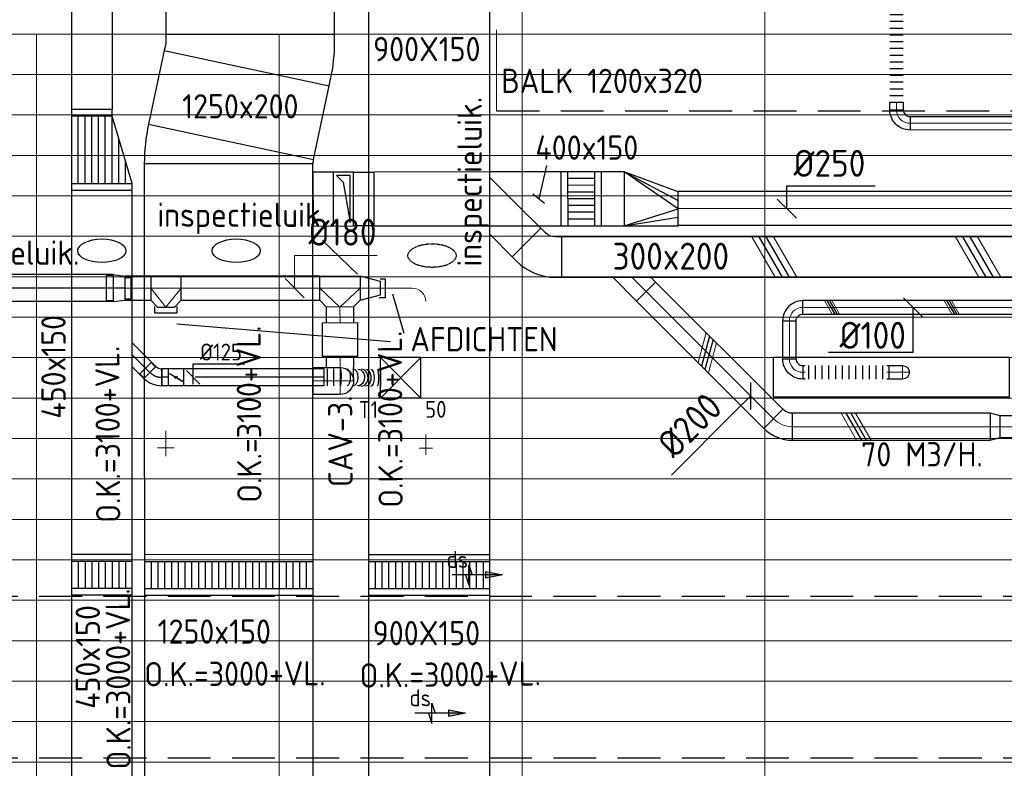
# Model space of a CAD drawing. Header units: millimetres. Extents: x -74135 to 19179, y 5032 to 51848.
# Tile 14 of 55: x -57580 to -50282, y 13602 to 19156. Entities that reach past the tile are written whole.
import ezdxf
from ezdxf.enums import TextEntityAlignment as Align

# ---------------------------------------------------------------- set-up
doc = ezdxf.new("R2010")
doc.units = ezdxf.units.MM
doc.header["$LTSCALE"] = 50
for name, pattern in [('CENTER2', [28.575, 19.05, -3.175, 3.175, -3.175]), ('HIDDEN', [9.525, 6.35, -3.175]), ('HIDDEN2', [0.1875, 0.125, -0.0625])]:
    doc.linetypes.add(name, pattern=pattern)
for name, color, linetype in [('4plfd', 254, 'Continuous'), ('61', 4, 'Continuous'), ('WL570---_RETOUR', 100, 'Continuous'), ('WL570---_RETOUR_HL', 1, 'Continuous'), ('WL570---_TOEVOER', 200, 'Continuous'), ('WL570---_TOEVOER_HL', 1, 'Continuous'), ('WL570---_TOEVOER_RST', 3, 'Continuous'), ('WL570---_TOEVOER_RST_HL', 1, 'Continuous'), ('WM570---_RETOUR', 2, 'Continuous'), ('WM570---_RETOUR_PR', 2, 'Continuous'), ('WM570---_TOEVOER', 2, 'Continuous'), ('WM570---_TOEVOER_PR', 2, 'Continuous'), ('WM570---_TOEVOER_RST_PR', 1, 'Continuous'), ('WT570---_TEKST', 2, 'Continuous')]:
    doc.layers.add(name, color=color, linetype=linetype)
for name, color, linetype, lineweight in [('WL570---_BESTAAND-HARTLIJN', 161, 'Continuous', 0), ('WL570---_BESTAAND-MAATVOERING', 161, 'Continuous', 0), ('WL570---_BESTAAND-RETOUR', 140, 'Continuous', 0), ('WL570---_BESTAAND-TOEVOER', 180, 'Continuous', 0), ('WL570---_DEMONTEREN', 10, 'Continuous', 0)]:
    doc.layers.add(name, color=color, linetype=linetype, lineweight=lineweight)
doc.layers.get('WL570---_DEMONTEREN').off()
doc.styles.add('BURO-025', font='ISO96.shx', dxfattribs={"height": 125})
doc.styles.add('ISO', font='ISO', dxfattribs={"height": 162})
doc.styles.add('LZ-MAATVOEREN', font='simplex')
doc.styles.add('MAATVOERING', font='ISO')

# ---------------------------------------------------------------- blocks, each defined once
blk = doc.blocks.new('KARO')
for p, q in [((1, 0.5), (0, 0.5)), ((0, -0.5), (1, -0.5))]:
    blk.add_line(p, q)
at = {"invisible_edges": 15}
blk.add_3dface([(0, 0.5), (0, -0.5), (1, -0.5), (1, 0.5)], dxfattribs=at)
at = {"layer": 'WL570---_BESTAAND-HARTLIJN'}
blk.add_line((0, 0), (1, 0), dxfattribs=at)
blk = doc.blocks.new('ORN_T_SP')
blk.add_lwpolyline([(-0.5, 0.5), (-0.5, -0.5), (0.5, -0.5), (0.5, 0.5)], close=True)
at = {"style": 'LZ-MAATVOEREN', "flags": 9}
for tag, p in [('ROS_TYPE', (0.6333, 0.6833)), ('ROS_M3H', (0.6333, 0.4833)), ('ROS_ZIJDE', (0.6333, 0.2833)), ('ROS_STAT', (0.6333, 0.0833))]:
    blk.add_attdef(tag, p, '', height=0.125, dxfattribs=at)
blk = doc.blocks.new('OBO10000090H')
blk.add_lwpolyline([(50, -100, 0.414214), (-100, 50), (-100, -50, -0.414214), (-50, -100)], format="xyb", close=True)
at = {"invisible_edges": 15}
for points in [[(-91.3, -50.8), (-74, 47.7), (-100, 50), (-100, -50)], [(-82.9, -53), (-48.7, 41), (-74, 47.7), (-91.3, -50.8)], [(-75, -56.7), (-25, 29.9), (-48.7, 41), (-82.9, -53)], [(-67.9, -61.7), (-3.6, 14.9), (-25, 29.9), (-75, -56.7)], [(-61.7, -67.9), (14.9, -3.6), (-3.6, 14.9), (-67.9, -61.7)], [(-56.7, -75), (29.9, -25), (14.9, -3.6), (-61.7, -67.9)], [(-53, -82.9), (41, -48.7), (29.9, -25), (-56.7, -75)], [(-50.8, -91.3), (47.7, -74), (41, -48.7), (-53, -82.9)], [(-50, -100), (50, -100), (47.7, -74), (-50.8, -91.3)]]:
    blk.add_3dface(points, dxfattribs=at)
at = {"layer": 'WL570---_BESTAAND-HARTLIJN'}
blk.add_arc((-100, -100), 100, 0, 90, dxfattribs=at)
blk = doc.blocks.new('OBO10000090L')
blk.add_lwpolyline([(50, 0, 0.414214), (-100, 150), (-100, 50, -0.414214), (-50, 0)], format="xyb", close=True)
at = {"invisible_edges": 15}
for points in [[(-91.3, 49.2), (-74, 147.7), (-100, 150), (-100, 50)], [(-82.9, 47), (-48.7, 141), (-74, 147.7), (-91.3, 49.2)], [(-75, 43.3), (-25, 129.9), (-48.7, 141), (-82.9, 47)], [(-67.9, 38.3), (-3.6, 114.9), (-25, 129.9), (-75, 43.3)], [(-61.7, 32.1), (14.9, 96.4), (-3.6, 114.9), (-67.9, 38.3)], [(-56.7, 25), (29.9, 75), (14.9, 96.4), (-61.7, 32.1)], [(-53, 17.1), (41, 51.3), (29.9, 75), (-56.7, 25)], [(-50.8, 8.7), (47.7, 26), (41, 51.3), (-53, 17.1)], [(-50, 0), (50, 0), (47.7, 26), (-50.8, 8.7)]]:
    blk.add_3dface(points, dxfattribs=at)
at = {"layer": 'WL570---_BESTAAND-HARTLIJN'}
blk.add_arc((-100, 0), 100, 0, 90, dxfattribs=at)
blk = doc.blocks.new('FLLINE100')
blk.add_line((0, -50), (0, 50))
blk = doc.blocks.new('OEX1000063300')
at = {"rotation": 180}
for p in [(50, 0), (100, 0), (150, 0), (200, 0), (250, 0), (300, 0), (350, 0), (400, 0), (450, 0), (500, 0), (550, 0), (600, 0)]:
    blk.add_blockref('FLLINE100', p, dxfattribs=at)
blk = doc.blocks.new('OSV2001600740G')
blk.add_lwpolyline([(0, -100), (74.6, -80), (74.6, 80), (0, 100)], close=True)
at = {"layer": 'WL570---_BESTAAND-HARTLIJN'}
blk.add_line((0, 0), (74.6, 0), dxfattribs=at)
blk = doc.blocks.new('OBO10000090ZE')
blk.add_lwpolyline([(-50, 0), (50, 0), (50, 100, 1), (-50, 100)], format="xyb", close=True)
at = {"layer": 'WL570---_BESTAAND-HARTLIJN'}
for points in [[(0, 0), (0, 150)], [(-50, 100), (50, 100)]]:
    blk.add_lwpolyline(points, dxfattribs=at)
blk = doc.blocks.new('KARH')
for p, q in [((1, 0.5), (0, 0.5)), ((0, -0.5), (1, -0.5))]:
    blk.add_line(p, q)
at = {"invisible_edges": 15}
blk.add_3dface([(0, 0.5), (0, -0.5), (1, -0.5), (1, 0.5)], dxfattribs=at)
blk = doc.blocks.new('VBO30020000050451-100R')
blk.add_lwpolyline([(-41.4, -262.1), (258.6, -262.1), (258.6, -212.1, 0.198912), (141.4, 70.7), (106.1, 106.1), (-106.1, -106.1), (-70.7, -141.4, -0.198912), (-41.4, -212.1)], format="xyb", close=True)
blk = doc.blocks.new('*X150')
at = {"color": 0}
for p, q in [((50, 400), (550, 400)), ((50, 300), (550, 300)), ((50, 200), (550, 200)), ((50, 100), (383.3, 100))]:
    blk.add_line(p, q, dxfattribs=at)
blk = doc.blocks.new('*X151')
at = {"color": 0}
for p, q in [((50, 350), (550, 350)), ((50, 250), (550, 250)), ((50, 150), (550, 150)), ((50, 50), (216.7, 50))]:
    blk.add_line(p, q, dxfattribs=at)
blk = doc.blocks.new('VTR45015030020015-0')
at = {"layer": 'WL570---_TOEVOER'}
for p, q in [((50, 225), (0, 225)), ((0, 225), (0, -225)), ((600, 225), (550, 225)), ((600, -75), (600, 225)), ((550, -75), (600, -75)), ((0, -225), (50, -225))]:
    blk.add_line(p, q, dxfattribs=at)
blk.add_lwpolyline([(50, -225), (550, -75), (550, 225), (50, 225)], close=True, dxfattribs=at)
for name in ['*X150', '*X151']:
    blk.add_blockref(name, (0, -225), dxfattribs=at)
blk = doc.blocks.new('VBO125020000050121-100')
blk.add_lwpolyline([(-625, -126.7), (625, -126.7), (625, -76.7, 0.052408), (595.5, 203.9), (585.1, 252.8), (-637.6, -7), (-627.2, -56, -0.052408), (-625, -76.7)], format="xyb", close=True)
blk = doc.blocks.new('VPB1250200125015000167')
for p, q in [((-594, 211.1), (628.3, -50.6)), ((628.3, -50.6), (628.3, -50.6)), ((625, -82), (-625, -82.1)), ((-625, -82.1), (-625, -82.1))]:
    blk.add_line(p, q)
for radius in [1400, 150]:
    blk.add_arc((775, -82), radius, 167.91533, 180.00411)
blk = doc.blocks.new('OEX10000100000')
at = {"rotation": 90}
for p in [(0, -50), (0, -100), (0, -150), (0, -200), (0, -250), (0, -300), (0, -350), (0, -400), (0, -450), (0, -500), (0, -550), (0, -600), (0, -650), (0, -700), (0, -750), (0, -800), (0, -850), (0, -900), (0, -950), (0, -1000)]:
    blk.add_blockref('FLLINE100', p, dxfattribs=at)
blk = doc.blocks.new('VRO40015000250400-75R')
at = {"layer": 'WL570---_RETOUR'}
for p, q in [((-400, 275), (0, 62.5)), ((-400, -125), (0, -62.5))]:
    blk.add_line(p, q, dxfattribs=at)
blk.add_lwpolyline([(-400, 275), (-400, -125), (0, -125), (0, 125)], close=True, dxfattribs=at)
blk.add_lwpolyline([(-400, -125), (-400, -125), (0, 0), (-400, 275)], dxfattribs=at)
blk = doc.blocks.new('VSP40015040015020-1')
at = {"layer": 'WL570---_RETOUR'}
for p, q in [((50, -200), (50, 200)), ((50, 150), (250, 150)), ((250, -200), (250, 200)), ((50, 100), (250, 100)), ((50, 50), (250, 50)), ((50, 0), (250, 0)), ((50, -50), (250, -50)), ((50, -100), (250, -100)), ((50, -150), (250, -150))]:
    blk.add_line(p, q, dxfattribs=at)
blk.add_lwpolyline([(0, -200), (300, -200), (300, 200), (0, 200)], close=True, dxfattribs=at)
blk = doc.blocks.new('VBO40015000050901-100Z')
at = {"layer": 'WL570---_RETOUR'}
for p, q in [((175, 275), (-175, 275)), ((-175, 275), (-175, 175)), ((-175, 175), (-125, 225)), ((-125, 225), (175, 275)), ((-200, 150), (200, 150))]:
    blk.add_line(p, q, dxfattribs=at)
blk.add_lwpolyline([(-200, 0), (200, 0), (200, 300), (-200, 300)], close=True, dxfattribs=at)
blk = doc.blocks.new('VBO40015000050901-0')
blk.add_lwpolyline([(74.8, 200.1), (224.8, 200.2), (225.2, -199.8), (75.2, -199.9)])
blk = doc.blocks.new('MVLINE')
blk.add_line((35.4, -35.4), (-35.4, 35.4))
blk = doc.blocks.new('OAF20000045L')
blk.add_line((-191.4, 0), (191.4, 0))
blk.add_lwpolyline([(-141.4, 0), (-176.8, 35.4), (-35.4, 176.8), (141.4, 0)])
at = {"layer": 'WL570---_BESTAAND-HARTLIJN'}
blk.add_line((-106.1, 106.1), (0, 0), dxfattribs=at)
blk = doc.blocks.new('OBO20000045H')
blk.add_lwpolyline([(100, -82.8, 0.198912), (12.1, 129.3), (-129.3, -12.1, -0.198912), (-100, -82.8)], format="xyb", close=True)
at = {"invisible_edges": 15}
for points in [[(-123.4, -18.6), (29.8, 110), (12.1, 129.3), (-129.3, -12.1)], [(-118.1, -25.5), (45.7, 89.2), (29.8, 110), (-123.4, -18.6)], [(-113.4, -32.8), (59.8, 67.2), (45.7, 89.2), (-118.1, -25.5)], [(-109.4, -40.6), (71.9, 43.9), (59.8, 67.2), (-113.4, -32.8)], [(-106, -48.6), (81.9, 19.8), (71.9, 43.9), (-109.4, -40.6)], [(-103.4, -57), (89.8, -5.2), (81.9, 19.8), (-106, -48.6)], [(-101.5, -65.5), (95.4, -30.7), (89.8, -5.2), (-103.4, -57)], [(-100.4, -74.1), (98.9, -56.7), (95.4, -30.7), (-101.5, -65.5)], [(-100, -82.8), (100, -82.8), (98.9, -56.7), (-100.4, -74.1)]]:
    blk.add_3dface(points, dxfattribs=at)
at = {"layer": 'WL570---_BESTAAND-HARTLIJN'}
blk.add_arc((-200, -82.8), 200, 0, 45, dxfattribs=at)
blk = doc.blocks.new('VSP12501501250150-0')
at = {"layer": 'WL570---_RETOUR'}
for p, q in [((50, -625), (50, 625)), ((250, -625), (250, 625)), ((50, 575), (250, 575)), ((50, 525), (250, 525)), ((50, 475), (250, 475)), ((50, 425), (250, 425)), ((50, 375), (250, 375)), ((50, 325), (250, 325)), ((50, 275), (250, 275)), ((50, 225), (250, 225)), ((50, 175), (250, 175)), ((50, 125), (250, 125)), ((50, 75), (250, 75)), ((50, 25), (250, 25)), ((50, -25), (250, -25)), ((50, -75), (250, -75)), ((50, -125), (250, -125)), ((50, -175), (250, -175)), ((50, -225), (250, -225)), ((50, -275), (250, -275)), ((50, -325), (250, -325)), ((50, -375), (250, -375)), ((50, -425), (250, -425)), ((50, -475), (250, -475)), ((50, -525), (250, -525)), ((50, -575), (250, -575))]:
    blk.add_line(p, q, dxfattribs=at)
blk.add_lwpolyline([(0, -625), (300, -625), (300, 625), (0, 625)], close=True, dxfattribs=at)
blk = doc.blocks.new('VSP45015045015012-0')
at = {"layer": 'WL570---_TOEVOER'}
for p, q in [((50, -225), (50, 225)), ((250, -225), (250, 225)), ((50, 175), (250, 175)), ((50, 125), (250, 125)), ((50, 75), (250, 75)), ((50, 25), (250, 25)), ((50, -25), (250, -25)), ((50, -75), (250, -75)), ((50, -125), (250, -125)), ((50, -175), (250, -175))]:
    blk.add_line(p, q, dxfattribs=at)
blk.add_lwpolyline([(0, -225), (300, -225), (300, 225), (0, 225)], close=True, dxfattribs=at)
blk = doc.blocks.new('OSV18012501020G')
blk.add_lwpolyline([(0, -90), (102.6, -62.5), (102.6, 62.5), (0, 90)], close=True)
at = {"layer": 'WL570---_BESTAAND-HARTLIJN'}
blk.add_line((0, 0), (102.6, 0), dxfattribs=at)
blk = doc.blocks.new('OTS18018012500H')
blk.add_lwpolyline([(-112.5, -90), (112.5, -90), (112.5, 90), (62.5, 140), (-62.5, 140), (-112.5, 90)], close=True)
at = {"layer": 'WL570---_BESTAAND-HARTLIJN'}
blk.add_line((-112.5, 0), (112.5, 0), dxfattribs=at)
at = {"layer": 'WL570---_BESTAAND-RETOUR'}
blk.add_lwpolyline([(-112.5, 0), (0, 140), (112.5, 0)], dxfattribs=at)
blk = doc.blocks.new('VSP90015090015012-1')
at = {"layer": 'WL570---_TOEVOER'}
for p, q in [((50, -450), (50, 450)), ((250, -450), (250, 450)), ((50, 400), (250, 400)), ((50, 350), (250, 350)), ((50, 300), (250, 300)), ((50, 250), (250, 250)), ((50, 200), (250, 200)), ((50, 150), (250, 150)), ((50, 100), (250, 100)), ((50, 50), (250, 50)), ((50, 0), (250, 0)), ((50, -50), (250, -50)), ((50, -100), (250, -100)), ((50, -150), (250, -150)), ((50, -200), (250, -200)), ((50, -250), (250, -250)), ((50, -300), (250, -300)), ((50, -350), (250, -350)), ((50, -400), (250, -400))]:
    blk.add_line(p, q, dxfattribs=at)
blk.add_lwpolyline([(0, -450), (300, -450), (300, 450), (0, 450)], close=True, dxfattribs=at)
blk = doc.blocks.new('OBO10000090ZH')
blk.add_lwpolyline([(-50, -100), (50, -100), (50, 0, 1), (-50, 0)], format="xyb", close=True)
at = {"layer": 'WL570---_BESTAAND-HARTLIJN'}
for points in [[(-50, 0), (50, 0)], [(0, -100), (0, 50)]]:
    blk.add_lwpolyline(points, dxfattribs=at)
blk = doc.blocks.new('OSV18010001490G')
blk.add_lwpolyline([(0, -90), (149.3, -50), (149.3, 50), (0, 90)], close=True)
at = {"layer": 'WL570---_BESTAAND-HARTLIJN'}
blk.add_line((0, 0), (149.3, 0), dxfattribs=at)
blk = doc.blocks.new('OTS18018020000T')
blk.add_lwpolyline([(-150, -230), (150, -230), (150, -50), (100, 0), (-100, 0), (-150, -50)], close=True)
at = {"layer": 'WL570---_BESTAAND-HARTLIJN'}
blk.add_line((-150, -140), (150, -140), dxfattribs=at)
at = {"layer": 'WL570---_BESTAAND-RETOUR'}
blk.add_lwpolyline([(-150, -140), (0, 0), (150, -140)], dxfattribs=at)
blk = doc.blocks.new('OBO20000090ZE')
blk.add_lwpolyline([(-100, 0), (100, 0), (100, 200, 1), (-100, 200)], format="xyb", close=True)
at = {"layer": 'WL570---_BESTAAND-HARTLIJN'}
for points in [[(0, 0), (0, 300)], [(-100, 200), (100, 200)]]:
    blk.add_lwpolyline(points, dxfattribs=at)
blk = doc.blocks.new('OBO12500090ZE')
blk.add_lwpolyline([(-62.5, 0), (62.5, 0), (62.5, 125, 1), (-62.5, 125)], format="xyb", close=True)
at = {"layer": 'WL570---_BESTAAND-HARTLIJN'}
for points in [[(0, 0), (0, 187.5)], [(-62.5, 125), (62.5, 125)]]:
    blk.add_lwpolyline(points, dxfattribs=at)
blk = doc.blocks.new('UISO')
for p, q in [((0, 0.18), (1, 0.757)), ((0, 0), (1, 0.577))]:
    blk.add_line(p, q)
at = {"layer": 'WL570---_BESTAAND-TOEVOER'}
for p, q in [((0, 0.36), (1, 0.937)), ((0, -0.18), (1, 0.397))]:
    blk.add_line(p, q, dxfattribs=at)
blk = doc.blocks.new('Groep-46')
at = {"color": 8, "linetype": 'Continuous', "lineweight": 13}
for p, q in [((-73154.9, 18699.1), (-22154.9, 18699.1)), ((-73154.9, 18699.1), (-22154.9, 18699.1)), ((-73154.9, 18399.1), (-22154.9, 18399.1)), ((-73154.9, 18099.1), (-45944.9, 18099.1)), ((-73154.9, 17799.1), (-45944.9, 17799.1)), ((-73154.9, 17499.1), (-45944.9, 17499.1)), ((-45944.9, 17199.1), (-73154.9, 17199.1)), ((-73154.9, 16899.1), (-45944.9, 16899.1)), ((-45944.9, 16599.1), (-73154.9, 16599.1)), ((-45944.9, 16299.1), (-73154.9, 16299.1)), ((-45944.9, 15999.1), (-73154.9, 15999.1)), ((-45944.9, 15699.1), (-73154.9, 15699.1)), ((-22154.9, 15399.1), (-73154.9, 15399.1)), ((-73154.9, 15099.1), (-22154.9, 15099.1)), ((-22154.9, 14799.1), (-73154.9, 14799.1)), ((-22154.9, 14499.1), (-73154.9, 14499.1)), ((-22154.9, 14199.1), (-73154.9, 14199.1)), ((-22154.9, 13899.1), (-73154.9, 13899.1)), ((-22154.9, 13599.1), (-73154.9, 13599.1)), ((-73154.9, 13299.1), (-22154.9, 13299.1))]:
    blk.add_line(p, q, dxfattribs=at)
blk = doc.blocks.new('Groep-53')
at = {"color": 8, "linetype": 'Continuous', "lineweight": 13}
for p, q in [((-54854.9, 19149.1), (-54854.9, 7003.9)), ((-53054.9, 18999.1), (-53054.9, 6825.7)), ((-65604.9, 18699.1), (-54904.7, 18699.1)), ((-58454.9, 18699.1), (-58454.9, 7516)), ((-56654.9, 18699.1), (-56654.9, 7233.8))]:
    blk.add_line(p, q, dxfattribs=at)
at = {"color": 8}
blk.add_blockref('Groep-46', (0, 0), dxfattribs=at)
blk = doc.blocks.new('Block plafond 4e verd')
at = {"layer": '4plfd'}
blk.add_blockref('Groep-53', (73304.912, -19149.14), dxfattribs=at)
blk = doc.blocks.new('*U506')
at = {"color": 0, "ltscale": 10}
for p, q in [((0, 62.5, -2700), (0, -62.5, -2700)), ((24.2, 62.5, -2700), (24.2, -62.5, -2700)), ((72.6, 62.5, -2700), (72.6, -62.5, -2700)), ((420.1, 58.8, -2700), (420.1, -66.2, -2700)), ((275.3, -64.8, -2700), (276, -64.8, -2700))]:
    blk.add_line(p, q, dxfattribs=at)
for centre, major_axis, ratio, start_param, end_param in [((122.4, 0, -2700), (-0.2, -62.5), 0.136729, 6.282838, 9.42443), ((215.7, -0.7, -2700), (-1, -62.5), 0.634178, 6.280538, 9.42213), ((277.3, -2.3, -2700), (1.7, 62.5), 0.821635, 3.147905, 6.276873), ((350.6, -3.4, -2700), (0.5, 62.5), 0.400146, 3.142782, 6.284374)]:
    blk.add_ellipse(centre, major_axis=major_axis, ratio=ratio, start_param=start_param, end_param=end_param, dxfattribs=at)
at = {"color": 0, "ltscale": 10, "extrusion": (0, 0, -1)}
for centre, major_axis, ratio, start_param, end_param in [((171.8, -0.3, -2700), (0.5, 62.5), 0.400146, 6.281996, 9.423589), ((250.8, -1.4, -2700), (1.7, 62.5), 0.821635, 6.276873, 9.418466), ((309.9, -3, -2700), (-1, -62.5), 0.634178, 3.14424, 6.285833), ((396.4, -3.7, -2700), (-0.2, -62.5), 0.136729, 3.14194, 6.283533)]:
    blk.add_ellipse(centre, major_axis=major_axis, ratio=ratio, start_param=start_param, end_param=end_param, dxfattribs=at)
at = {"layer": 'WM570---_TOEVOER_PR', "color": 2, "style": 'BURO-025'}
blk.add_attdef('POSNR', text='', height=125, dxfattribs=at).set_placement((0, 0), align=Align.MIDDLE)
blk = doc.blocks.new('*U507')
at = {"color": 0, "ltscale": 10}
for p, q in [((150, 150, -2500), (-150, 150, -2500)), ((-150, -150, -2500), (-150, 150, -2500)), ((150, -150, -2500), (-150, 150, -2500)), ((-150, -150, -2500), (150, 150, -2500)), ((150, -150, -2500), (150, 150, -2500)), ((150, -150, -2500), (-150, -150, -2500))]:
    blk.add_line(p, q, dxfattribs=at)
at = {"layer": 'WL570---_TOEVOER_RST_HL', "linetype": 'CENTER2'}
blk.add_circle((0, 0, -2500), 0.075, dxfattribs=at)
at = {"layer": 'WL570---_TOEVOER_RST', "color": 2, "style": 'BURO-025'}
for tag in ['MC', 'Q']:
    blk.add_attdef(tag, text='', height=125, dxfattribs=at).set_placement((0, 0), align=Align.MIDDLE)
at = {"layer": 'WM570---_TOEVOER_RST_PR', "color": 2, "style": 'BURO-025'}
blk.add_attdef('POSNR', text='', height=125, dxfattribs=at).set_placement((0, 0), align=Align.MIDDLE)
blk = doc.blocks.new('*U513')
at = {"color": 0, "ltscale": 10}
for p, q in [((-51.8, -62.5, -2700), (-51.8, 62.5, -2700)), ((80.8, 7.6, -2700), (-7.6, -80.8, -2700)), ((78.6, 5.4, -2700), (-5.4, -78.6, -2700)), ((78.6, 5.4, -2700), (109.9, -26, -2700)), ((109.9, -26, -2700), (26, -109.9, -2700)), ((-5.4, -78.6, -2700), (26, -109.9, -2700))]:
    blk.add_line(p, q, dxfattribs=at)
for radius in [187.6, 62.6]:
    blk.add_arc((-51.8, -125.1, -2700), radius, 45, 90, dxfattribs=at)
at = {"layer": 'WL570---_TOEVOER_HL', "linetype": 'CENTER2'}
blk.add_arc((-51.8, -125.1, -2700), 125.1, 45, 90, dxfattribs=at)
at = {"layer": 'WM570---_TOEVOER_PR', "color": 2, "style": 'BURO-025'}
blk.add_attdef('POSNR', text='', height=125, dxfattribs=at).set_placement((0, 0), align=Align.MIDDLE)
blk = doc.blocks.new('*U514')
at = {"color": 0, "ltscale": 10}
for p, q in [((0, 62.5, -2700), (1038.3, 62.5, -2700)), ((0, -62.5, -2700), (0, 62.5, -2700)), ((0, -62.5, -2700), (1038.3, -62.5, -2700))]:
    blk.add_line(p, q, dxfattribs=at)
at = {"layer": 'WL570---_TOEVOER_HL', "linetype": 'CENTER2'}
blk.add_line((0, 0, -2700), (1038.3, 0, -2700), dxfattribs=at)
at = {"layer": 'WM570---_TOEVOER_PR', "color": 2, "style": 'BURO-025'}
blk.add_attdef('POSNR', text='', height=125, dxfattribs=at).set_placement((0, 0), align=Align.MIDDLE)
blk = doc.blocks.new('*U515')
at = {"ltscale": 10}
for p, q in [((-56.4, 62.5, -2700), (56.5, 62.5, -2700)), ((-56.4, -62.5, -2700), (-56.4, 62.5, -2700)), ((-49.4, 27.3, -2700), (-48.4, 29.1, -2700)), ((48.4, -29.1, -2700), (-49.4, 27.3, -2700)), ((49.4, -27.3, -2700), (-48.4, 29.1, -2700)), ((56.5, 62.5, -2700), (56.5, -62.5, -2700)), ((-56.4, -62.5, -2700), (56.5, -62.5, -2700)), ((48.4, -29.1, -2700), (49.4, -27.3, -2700))]:
    blk.add_line(p, q, dxfattribs=at)
blk.add_circle((0, 0, -2700), 9.41, dxfattribs=at)
at = {"layer": 'WL570---_TOEVOER', "color": 2, "style": 'BURO-025'}
blk.add_attdef('I', text='', height=125, dxfattribs=at).set_placement((0, 0), align=Align.MIDDLE)
at = {"layer": 'WM570---_TOEVOER_PR', "color": 2, "style": 'BURO-025'}
blk.add_attdef('POSNR', text='', height=125, dxfattribs=at).set_placement((0, 0), align=Align.MIDDLE)
blk = doc.blocks.new('*U516')
at = {"color": 0, "ltscale": 10}
for p, q in [((0, 62.5, -2700), (49.7, 62.5, -2700)), ((49.7, 62.5, -2700), (49.7, -62.5, -2700)), ((0, -62.5, -2700), (49.7, -62.5, -2700))]:
    blk.add_line(p, q, dxfattribs=at)
at = {"layer": 'WL570---_TOEVOER_HL', "linetype": 'CENTER2'}
blk.add_line((0, 0, -2700), (49.7, 0, -2700), dxfattribs=at)
at = {"layer": 'WM570---_TOEVOER_PR', "color": 2, "style": 'BURO-025'}
blk.add_attdef('POSNR', text='', height=125, dxfattribs=at).set_placement((0, 0), align=Align.MIDDLE)
blk = doc.blocks.new('*U557')
at = {"layer": 'WM570---_TOEVOER', "color": 0, "ltscale": 10}
for p, q in [((0, 99.9), (380.4, 99.9)), ((0, -50), (0, 99.9)), ((50, -50), (-50, 50))]:
    blk.add_line(p, q, dxfattribs=at)
at = {"layer": 'WM570---_TOEVOER', "color": 0, "style": 'BURO-025'}
blk.add_text('%%c125', height=125, dxfattribs=at).set_placement((50, 124.9))
blk = doc.blocks.new('LU-PIJL6')
at = {"color": 0, "linetype": 'Continuous'}
for p, q in [((-5, -1.5), (-5, 1.5)), ((-5, 1.5), (-4.5, 0)), ((0, 0), (-7.5, 0)), ((-5.5, 0), (-5, -1.5)), ((-2.5, -0.5), (-2.5, 0.5)), ((-2.5, 0.5), (0, 0)), ((0, 0), (-2.5, -0.5))]:
    blk.add_line(p, q, dxfattribs=at)
blk.add_solid([(-2.5, 0.5), (-2.5, -0.5), (0, 0)], dxfattribs=at)
blk = doc.blocks.new('*U621')
at = {"color": 0, "ltscale": 10}
for p, q in [((0, 100, -2700), (3377.6, 100, -2700)), ((0, -100, -2700), (0, 100, -2700)), ((3377.6, 100, -2700), (3377.6, -100, -2700)), ((0, -100, -2700), (3377.6, -100, -2700))]:
    blk.add_line(p, q, dxfattribs=at)
at = {"layer": 'WL570---_RETOUR_HL', "linetype": 'CENTER2'}
blk.add_line((0, 0, -2700), (3377.6, 0, -2700), dxfattribs=at)
at = {"layer": 'WM570---_RETOUR_PR', "color": 2, "style": 'BURO-025'}
blk.add_attdef('POSNR', text='', height=125, dxfattribs=at).set_placement((0, 0), align=Align.MIDDLE)

msp = doc.modelspace()

# ---------------------------------------------------------------- linework, layer by layer
at = {"color": 2, "linetype": 'HIDDEN'}
for p, q in [((-54045.6, 18480.2), (-22045.8, 18480.2)), ((-71245.8, 14880.2), (-22045.8, 14880.2)), ((-71245.8, 13680.2), (-22045.8, 13680.2))]:
    msp.add_line(p, q, dxfattribs=at)
for p, q in [((-53676.4, 18073.4), (-53732.7, 17827.3)), ((-53689, 17792.9), (-53776.3, 17861.8))]:
    msp.add_line(p, q)
at = {"color": 0, "ltscale": 10}
for p, q in [((-56936.3, 17069.1), (-56936.3, 17259.1)), ((-56754.9, 17244.1), (-56754.9, 17084.1)), ((-56571.3, 16583.4), (-56659.7, 16495))]:
    msp.add_line(p, q, dxfattribs=at)
at = {"linetype": 'HIDDEN2'}
msp.add_ellipse((-54524, 17405.6), major_axis=(178.4, 0), ratio=0.489711, dxfattribs=at)
at = {"layer": 'WL570---_BESTAAND-MAATVOERING'}
msp.add_line((-54045.6, 19080.2), (-54045.6, 18480.2), dxfattribs=at)
msp.add_lwpolyline([(-55542.1, 17163.8), (-55542.1, 17406.3), (-54930.2, 17406.3)], dxfattribs=at)
at = {"layer": 'WL570---_BESTAAND-TOEVOER'}
msp.add_line((-55336.1, 17516.8), (-55076.1, 17266.8), dxfattribs=at)
at = {"layer": 'WL570---_RETOUR'}
for p, q in [((-53734.7, 18026.5), (-54095.6, 18026.1)), ((-56886.8, 17259.1), (-56936.3, 17259.1)), ((-56936.3, 17069.1), (-56936.3, 17259.1)), ((-56886.8, 17264.1), (-56801.6, 17254.1)), ((-56886.8, 17264.1), (-56886.8, 17064.1)), ((-56801.6, 17254.1), (-56801.6, 17074.1)), ((-56801.6, 17244.1), (-56754.9, 17244.1)), ((-56754.9, 17244.1), (-56754.9, 17084.1)), ((-56801.6, 17084.1), (-56754.9, 17084.1)), ((-56886.8, 17069.1), (-56936.3, 17069.1)), ((-56886.8, 17064.1), (-56801.6, 17074.1)), ((-55105, 16476), (-55105, 16576))]:
    msp.add_line(p, q, dxfattribs=at)
at = {"layer": 'WL570---_RETOUR', "transparency": 33554687}
for p, q in [((-54908.2, 17233.9), (-54871.2, 17233.9)), ((-54871.2, 17233.9), (-54871.2, 17091.5)), ((-54871.2, 17091.5), (-54915, 17091.5)), ((-56581.5, 17028.7), (-56581.5, 16981.7)), ((-56413.1, 16981.7), (-56413.1, 17027.9)), ((-56581.5, 16981.7), (-56413.1, 16981.7))]:
    msp.add_line(p, q, dxfattribs=at)
at = {"layer": 'WL570---_RETOUR'}
msp.add_lwpolyline([(-55335.2, 16657.6), (-55335.7, 16907.6), (-55075.7, 16908.1), (-55075.2, 16658.1)], close=True, dxfattribs=at)
msp.add_ellipse((-55975, 17441.3), major_axis=(178.4, 0), ratio=0.489711, dxfattribs=at)
at = {"layer": 'WL570---_RETOUR_HL', "linetype": 'CENTER2'}
msp.add_line((-56801.6, 17164.1), (-56886.8, 17164.1), dxfattribs=at)
for centre in [(-56886.8, 17164.1), (-56801.6, 17164.1)]:
    msp.add_circle(centre, 0.075, dxfattribs=at)
at = {"layer": 'WL570---_TOEVOER'}
for p, q in [((-57195.6, 22055.2), (-57195.6, 18489.9)), ((-56895.6, 22055.2), (-56895.6, 18489.9)), ((-53879.3, 17770.7), (-54096.9, 17988.3))]:
    msp.add_line(p, q, dxfattribs=at)
at = {"layer": 'WL570---_TOEVOER', "ltscale": 10}
for p, q in [((-56571.3, 16583.4), (-56745.6, 16757.6)), ((-56659.7, 16495), (-56745.6, 16580.9))]:
    msp.add_line(p, q, dxfattribs=at)
at = {"layer": 'WL570---_TOEVOER'}
msp.add_ellipse((-56970.6, 17441.3), major_axis=(178.4, 0), ratio=0.489711, dxfattribs=at)
at = {"layer": 'WL570---_TOEVOER_HL', "linetype": 'CENTER2'}
msp.add_line((-56615.5, 16539.2), (-56745.6, 16669.3), dxfattribs=at)
at = {"layer": 'WM570---_RETOUR', "transparency": 33554687}
for p, q in [((-54816.7, 17122.8), (-54731.7, 16829.5)), ((-56415.8, 16899), (-54832.1, 16767.7))]:
    msp.add_line(p, q, dxfattribs=at)
at = {"layer": 'WM570---_TOEVOER'}
for points in [[(-51893.9, 17753.1), (-51894.1, 17923), (-51239.3, 17923.5)], [(-50959.6, 17021.5), (-50959.6, 16685.7), (-51585.7, 16685.7)], [(-52162.6, 16363.8), (-52275.8, 16250.6), (-52748.9, 15777.5)]]:
    msp.add_lwpolyline(points, dxfattribs=at)

# ---------------------------------------------------------------- block references
at = {"layer": 'WL570---_BESTAAND-MAATVOERING', "xscale": 2, "yscale": 2, "zscale": 2}
msp.add_blockref('MVLINE', (-55541.9, 17163.8), dxfattribs=at)
at = {"layer": 'WL570---_BESTAAND-RETOUR', "yscale": 400, "zscale": 150}
for p, xscale, rotation in [((-54956, 17825.4), 6.821366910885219, 0.05065179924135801), ((-54084.1, 17826.2), 1.336130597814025, 180.0506517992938)]:
    msp.add_blockref('KARH', p, dxfattribs=dict(at, xscale=xscale, rotation=rotation))
at = {"layer": 'WL570---_DEMONTEREN', "yscale": 125, "zscale": 125}
for p, xscale in [((-57611.2, 17164.1), 415.7470163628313), ((-57195.5, 17164.1), 289.5685210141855)]:
    msp.add_blockref('KARO', p, dxfattribs=dict(at, xscale=xscale))
at = {"layer": 'WL570---_DEMONTEREN'}
for name, p, rotation in [('OSV18012501020G', (-56801.6, 17164.1), 180), ('OBO12500090ZE', (-56496.2, 16104.7), 180.0000000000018), ('OBO10000090ZH', (-54569.9, 15977.6), 180)]:
    msp.add_blockref(name, p, dxfattribs=dict(at, rotation=rotation))
at = {"layer": 'WL570---_DEMONTEREN', "xscale": 236.8760311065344, "yscale": 100, "zscale": 100, "rotation": 180}
msp.add_blockref('KARO', (-54669.9, 17164.1), dxfattribs=at)
at = {"layer": 'WL570---_DEMONTEREN'}
msp.add_blockref('OBO10000090H', (-54569.9, 17164.1), dxfattribs=at)
at = {"layer": 'WL570---_RETOUR'}
for name, p in [('Block plafond 4e verd', (-72306, 19498.9)), ('VPB1250200125015000167', (-56031.1, 18169.4)), ('VBO40015000050901-0', (-55181, 17825.2)), ('OSV18010001490G', (-55056.1, 17164.1))]:
    msp.add_blockref(name, p, dxfattribs=at)
at = {"layer": 'WL570---_RETOUR', "xscale": -1}
for name, p, rotation in [('OEX10000100000', (-51081.6, 19543.3), 0.0506517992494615), ('OBO10000090H', (-51080.6, 18386.7), 90.05065179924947), ('OTS18018020000T', (-55205.8, 17024.1), 180.1013035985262), ('OBO20000090ZE', (-55404.8, 16475.4), 270.1013035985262)]:
    msp.add_blockref(name, p, dxfattribs=dict(at, rotation=rotation))
at = {"layer": 'WL570---_RETOUR'}
for name, p, rotation in [('VBO125020000050121-100', (-55870.6, 18918.9), 347.9153253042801), ('VBO40015000050901-100Z', (-55406, 17825), 270.0506517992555), ('VSP40015040015020-1', (-53268.5, 17826.9), 180.0506517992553), ('VRO40015000250400-75R', (-52698.8, 17752.4), 0.05065179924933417), ('*U621', (-56886.8, 17164.1, 2700), 180), ('OTS18018012500H', (-56495.9, 17164.1), 180), ('VSP12501501250150-0', (-56030.5, 15187.1), 270.0041069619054)]:
    msp.add_blockref(name, p, dxfattribs=dict(at, rotation=rotation))
for name, p, xscale, yscale, zscale, rotation in [('KARH', (-55870.6, 19232.9), 187.2903599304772, 1250, 200, 270.0000000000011), ('KARH', (-56013.9, 18249.7), 557.6382660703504, 1250, 200, 77.91532530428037), ('KARO', (-51080.8, 18543.3), -56.55323533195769, 100, 100, 90.05065179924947), ('KARO', (-50980.6, 18386.8), -1494.792856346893, 100, 100, 180.0506517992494), ('KARH', (-56031.1, 18087.4), 7040.064252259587, 1250, 150, 270.0041069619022), ('KARH', (-54949.2, 17825.4), 865.0758920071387, 400, 150, 0.05065179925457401), ('KARH', (-54085.5, 17826.2), 350.9887551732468, 400, 150, 0.05065179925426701), ('KARH', (-53568.5, 17826.6), 166.0168578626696, 400, 150, 180.0506517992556), ('KARH', (-53098.9, 17827), 169.5950130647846, 400, 150, 180.050651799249), ('KARO', (-48893, 17755.7), 3805.813300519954, 250, 250, 180), ('KARO', (-56608.4, 17164.1), 193.1641476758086, 180, 180, 180), ('KARO', (-55356.1, 17164.1), 1027.376372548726, 180, 180, 180), ('KARO', (-55205.6, 16907.9), -116.1827156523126, 200, 200, 270.0940263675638), ('KARO', (-55205, 16575.8), -82.09507281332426, 200, 200, 270.1085808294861)]:
    msp.add_blockref(name, p, dxfattribs=dict(at, xscale=xscale, yscale=yscale, zscale=zscale, rotation=rotation))
at = {"layer": 'WL570---_RETOUR', "xscale": 50, "yscale": 50, "zscale": 50}
for p in [(-54000.3, 15037.1), (-54274.9, 14010.6)]:
    msp.add_blockref('LU-PIJL6', p, dxfattribs=at)
at = {"layer": 'WL570---_TOEVOER'}
for name, p, xscale, yscale, zscale, rotation in [('KARH', (-54545.6, 12718.7), 7462.492927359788, 900, 150, 90.00000000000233), ('KARH', (-56970.6, 17889.9), 5971.179807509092, 450, 150, 270.0000000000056), ('KARH', (-53823.7, 17503.1), 228.5843076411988, 300, 200, 135), ('UISO', (-51873.1, 17244.5), 300, 300, 300, 90), ('UISO', (-50362.4, 17244.5), 300, 300, 300, 90), ('KARO', (-52937.1, 17138.4), 1334.827282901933, 200, 200, 315), ('UISO', (-51597, 17071.5), 100, 100, 100, 270), ('UISO', (-50710, 17071.5), 100, 100, 100, 270), ('KARO', (-51875.2, 16639.7), 282.1883428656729, 100, 100, 90), ('UISO', (-52466.5, 16809.1), 200, 200, 200, 225), ('UISO', (-51456.5, 16236), 200, 200, 200, 270), ('KARO', (-50114.6, 16136), 198.3539129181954, 160, 160, 180)]:
    msp.add_blockref(name, p, dxfattribs=dict(at, xscale=xscale, yscale=yscale, zscale=zscale, rotation=rotation))
for name, p, rotation in [('VTR45015030020015-0', (-56970.6, 17889.9), 90.00000000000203), ('VBO30020000050451-100R', (-53561.6, 17394.5), 225), ('OAF20000045L', (-53043.2, 17244.5), 180), ('OBO10000090H', (-51875.2, 17021.5), 90), ('*U513', (-56578.9, 16502.6, 2700), 180), ('*U516', (-56477.4, 16502.6, 2700), 180), ('*U515', (-56420.9, 16502.6, 2700), 180), ('*U514', (-55326.2, 16502.6, 2700), 180), ('OBO20000045H', (-51934.7, 16136), 225), ('VSP45015045015012-0', (-56970.6, 15188.4), 270), ('VSP90015090015012-1', (-54545.6, 15187.1), 270)]:
    msp.add_blockref(name, p, dxfattribs=dict(at, rotation=rotation))
for name, p, xscale, yscale, zscale in [('KARH', (-53561.6, 17394.5), 3547.939973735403, 300, 200), ('KARO', (-51775.2, 17021.5), 1582.693260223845, 100, 100), ('KARO', (-51758.9, 16539.7), -16.2227493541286, 100, 100), ('KARO', (-51135.8, 16539.7), -16.03765465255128, 100, 100), ('KARO', (-51851.9, 16136), 1464.223169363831, 200, 200)]:
    msp.add_blockref(name, p, dxfattribs=dict(at, xscale=xscale, yscale=yscale, zscale=zscale))
ref = msp.add_blockref('*U507', (-54756, 16498.9, 2500), dxfattribs=at)
ref.add_attrib('Q', '50', (-54574.8, 16202.7), dxfattribs={"layer": 'WL570---_TOEVOER_RST', "color": 2, "height": 125, "style": 'BURO-025'})
ref.add_attrib('MC', 'T1', (-55067.5, 16200.7), dxfattribs={"layer": 'WL570---_TOEVOER_RST', "color": 2, "height": 125, "style": 'BURO-025'})
at = {"layer": 'WL570---_TOEVOER', "xscale": 1750, "yscale": 290}
msp.add_blockref('ORN_T_SP', (-51119.5, 16503.9), dxfattribs=at)
at = {"layer": 'WL570---_TOEVOER', "xscale": -1}
for name, p, rotation in [('OBO10000090L', (-51775.2, 16539.7), 90), ('OBO10000090ZE', (-51135.8, 16539.7), 270)]:
    msp.add_blockref(name, p, dxfattribs=dict(at, rotation=rotation))
at = {"layer": 'WL570---_TOEVOER'}
for name, p in [('OEX1000063300', (-51784, 16539.7)), ('*U506', (-55326.2, 16502.6, 2700)), ('OSV2001600740G', (-50387.6, 16136))]:
    msp.add_blockref(name, p, dxfattribs=at)
at = {"layer": 'WM570---_TOEVOER', "yscale": 2, "zscale": 2}
for p, xscale, rotation in [((-51893.9, 17753.1), 1.999999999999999, 0.05065179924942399), ((-52162.6, 16363.8), 2, 135)]:
    msp.add_blockref('MVLINE', p, dxfattribs=dict(at, xscale=xscale, rotation=rotation))
at = {"layer": 'WM570---_TOEVOER', "xscale": 2, "yscale": 2, "zscale": 2}
msp.add_blockref('MVLINE', (-50959.6, 17021.5), dxfattribs=at)
at = {"layer": 'WM570---_TOEVOER'}
msp.add_blockref('*U557', (-56293.8, 16502.6), dxfattribs=at)

# ---------------------------------------------------------------- texts
at = {"style": 'ISO'}
msp.add_text('BALK 1200x320', height=180, dxfattribs=at).set_placement((-54010.8, 18611.4))
at = {"layer": '61', "color": 7, "style": 'ISO'}
for s, rotation, p in [('O.K.=3100+VL.', 90.31481, (-55786.6, 15573.2)), ('O.K.=3100+VL.', 90.31481, (-56833.5, 15424)), ('CAV-3. ', 90.36546, (-55111.3, 15690.3)), ('O.K.=3000+VL.', 90.31481, (-56756, 13594.4)), ('O.K.=3000+VL.', 0.31481, (-56655.8, 14210.2)), ('O.K.=3000+VL.', 0.73751, (-55059.5, 14200))]:
    msp.add_text(s, height=180, rotation=rotation, dxfattribs=at).set_placement(p)
at = {"layer": 'WL570---_BESTAAND-MAATVOERING', "style": 'MAATVOERING'}
msp.add_text('%%C180', height=200, dxfattribs=at).set_placement((-55439, 17479.4))
at = {"layer": 'WM570---_RETOUR', "style": 'BURO-025'}
msp.add_text('AFDICHTEN', height=180, dxfattribs=at).set_placement((-54684, 16695.4))
at = {"layer": 'WM570---_TOEVOER', "style": 'MAATVOERING'}
for s, height, p in [('900X150', 180, (-54960.4, 18847.4)), ('1250x200', 180, (-56375.2, 18423)), ('400x150', 180, (-53757.7, 18116.6)), ('inspectieluik.', 180, (-56560.5, 17618.7)), ('inspectieluik.', 180, (-58396.4, 17337.4)), ('300x200', 200, (-53185.7, 17301.1)), ('70 M3/H.', 180, (-51343.6, 15841.5)), ('1250x150', 180, (-56557.2, 14526.7)), ('900X150', 180, (-54963.3, 14515.2))]:
    msp.add_text(s, height=height, dxfattribs=at).set_placement(p)
for s, height, rotation, p in [('inspectieluik.', 180, 90, (-54155.3, 17323.5)), ('%%c250', 200, 0.05065, (-51844.1, 17989.7)), ('450x150', 180, 90, (-57239.3, 16196)), ('450x150', 180, 90, (-56984.9, 14043.6))]:
    msp.add_text(s, height=height, rotation=rotation, dxfattribs=at).set_placement(p)
msp.add_text('%%c100', height=200, dxfattribs=at).set_placement((-51011.7, 16714.1), align=Align.RIGHT)
msp.add_text('%%c200', height=200, rotation=45, dxfattribs=at).set_placement((-52358.3, 16262.4), align=Align.RIGHT)
at = {"layer": 'WM570---_TOEVOER', "lineweight": 0, "style": 'BURO-025'}
for p in [(-54416.1, 15089.1), (-54690.7, 14062.5)]:
    msp.add_text('ds', height=125, dxfattribs=at).set_placement(p)
at = {"layer": 'WT570---_TEKST', "color": 7, "style": 'ISO'}
msp.add_text('O.K.=3100+VL.', height=180, rotation=90.31481, dxfattribs=at).set_placement((-54739.8, 15535.9))

doc.saveas('drawing.dxf')
